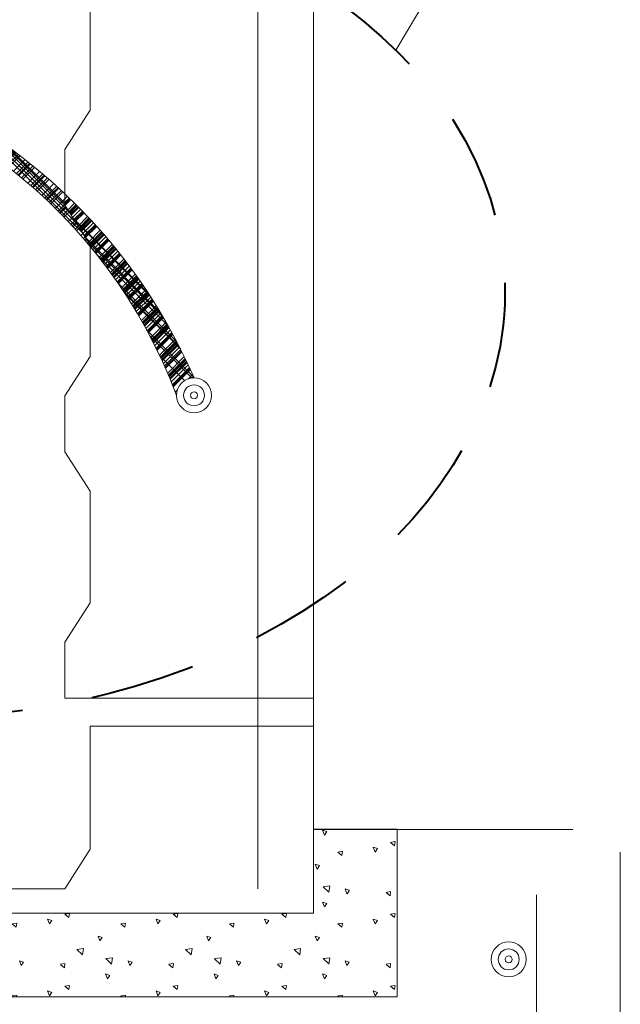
# Model space of a CAD drawing. Header units: inches. Extents: x 3071 to 4270, y -1110 to -364.
# Tile 7 of 12: x 3316 to 3348, y -884 to -831. Entities that reach past the tile are written whole.
import ezdxf

# ---------------------------------------------------------------- set-up
doc = ezdxf.new("R2010")
doc.units = ezdxf.units.IN
doc.header["$LTSCALE"] = 0.4
doc.header["$MEASUREMENT"] = 0
doc.linetypes.add('DGN Style 2', pattern=[23.623002, 14.173801, -9.449201])
doc.linetypes.add('DGN Style 3', pattern=[33.072203, 23.623002, -9.449201])
for name, color, linetype, lineweight in [('E-ANNO-TEXT', 7, 'Continuous', 0), ('E-LTNG-COND', 212, 'Continuous', 40), ('G-ANNO-PATT', 9, 'Continuous', 0), ('G-ANNO-TEXT', 2, 'Continuous', 30), ('S-FNDN-FTNG', 48, 'Continuous', 13), ('S-REIN-RBAR', 5, 'Continuous', 13), ('S-WALL-LOAD', 3, 'Continuous', 13)]:
    doc.layers.add(name, color=color, linetype=linetype, lineweight=lineweight)

# ---------------------------------------------------------------- blocks, each defined once
blk = doc.blocks.new('REINFDOT')
at = {"ltscale": 3.175}
for radius in [0.00992, 0.00595, 0.00198]:
    blk.add_circle((0, 0), radius, dxfattribs=at)
blk = doc.blocks.new('REINF. DOT')
at = {"layer": 'S-REIN-RBAR', "xscale": 100, "yscale": 100, "zscale": 100, "rotation": 90.00000000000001}
blk.add_blockref('REINFDOT', (115.994, 78.071), dxfattribs=at)

msp = doc.modelspace()

# ---------------------------------------------------------------- hatches: boundary and pattern name
at = {"layer": 'E-ANNO-TEXT'}
h = msp.add_hatch(dxfattribs=at)
h.set_pattern_fill('CROSSHATCH', color=6, style=0, pattern_type=2)
h.set_pattern_definition([(45, (3317.209, -839.5284), (-0.7071, 0.7071), []), (315, (3317.209, -839.528), (8.485, 8.485), [])])
h.paths.add_polyline_path([(3319.77, -842.794), (3319.77, -842.701), (3318.399, -840.58), (3318.399, -839.949, 0.033727), (3315.27, -837.372), (3315.27, -838.451, -0.055885)])
h = msp.add_hatch(dxfattribs=at)
h.set_pattern_fill('CROSSHATCH', color=6, style=0, pattern_type=2)
h.set_pattern_definition([(45, (3316.8657, -839.3812), (-0.7071, 0.7071), []), (315, (3316.866, -839.381), (8.485, 8.485), [])])
h.paths.add_polyline_path([(3319.77, -842.794), (3319.77, -842.701), (3318.399, -840.58), (3318.399, -839.949, 0.033727), (3315.27, -837.372), (3315.27, -838.451, -0.055885)])
h = msp.add_hatch(dxfattribs=at)
h.set_pattern_fill('CROSSHATCH', color=6, style=0, pattern_type=2)
h.set_pattern_definition([(45, (3316.2281, -838.9397), (-0.7071, 0.7071), []), (315, (3316.228, -838.94), (8.485, 8.485), [])])
h.paths.add_polyline_path([(3315.27, -837.372), (3315.27, -838.451, -0.055885), (3319.77, -842.794), (3319.77, -842.701), (3318.399, -840.58), (3318.399, -839.949, 0.033727)])
h = msp.add_hatch(dxfattribs=at)
h.set_pattern_fill('CROSSHATCH', color=6, style=0, pattern_type=2)
h.set_pattern_definition([(45, (3316.8166, -838.9888), (-0.7071, 0.7071), []), (315, (3316.817, -838.989), (8.485, 8.485), [])])
h.paths.add_polyline_path([(3315.27, -837.372), (3315.27, -838.451, -0.055885), (3319.77, -842.794), (3319.77, -842.701), (3318.399, -840.58), (3318.399, -839.949, 0.033727)])
h = msp.add_hatch(dxfattribs=at)
h.set_pattern_fill('CROSSHATCH', color=6, style=0, pattern_type=2)
h.set_pattern_definition([(45, (3317.0128, -839.0869), (-0.7071, 0.7071), []), (315, (3317.013, -839.087), (8.485, 8.485), [])])
h.paths.add_polyline_path([(3318.399, -839.949, 0.033727), (3315.27, -837.372), (3315.27, -838.451, -0.055885), (3319.77, -842.794), (3319.77, -842.701), (3318.399, -840.58)])
h = msp.add_hatch(dxfattribs=at)
h.set_pattern_fill('CROSSHATCH', color=6, style=0, pattern_type=2)
h.set_pattern_definition([(45, (3320.397, -841.5889), (-0.7071, 0.7071), []), (315, (3320.397, -841.589), (8.485, 8.485), [])])
h.paths.add_polyline_path([(3315.27, -837.372), (3315.27, -838.451, -0.055885), (3319.77, -842.794), (3319.77, -842.701), (3318.399, -840.58), (3318.399, -839.949, 0.033727)])
h = msp.add_hatch(dxfattribs=at)
h.set_pattern_fill('CROSSHATCH', color=6, style=0, pattern_type=2)
h.set_pattern_definition([(45, (3320.3481, -842.8152), (-0.70711, 0.70711), []), (315, (3320.348, -842.815), (8.485, 8.485), [])])
h.paths.add_polyline_path([(3324.413, -850.792, -0.414214), (3325.35, -849.854, 0.101629), (3318.399, -839.949), (3318.399, -840.58), (3319.77, -842.701), (3319.77, -842.794, -0.082944)])
h = msp.add_hatch(dxfattribs=at)
h.set_pattern_fill('CROSSHATCH', color=6, style=0, pattern_type=2)
h.set_pattern_definition([(45, (3320.8385, -843.6492), (-0.70711, 0.70711), []), (315, (3320.839, -843.649), (8.485, 8.485), [])])
h.paths.add_polyline_path([(3324.413, -850.792, -0.414214), (3325.35, -849.854, 0.101629), (3318.399, -839.949), (3318.399, -840.58), (3319.77, -842.701), (3319.77, -842.794, -0.082944)])
h = msp.add_hatch(dxfattribs=at)
h.set_pattern_fill('CROSSHATCH', color=6, style=0, pattern_type=2)
h.set_pattern_definition([(45, (3321.9175, -844.8266), (-0.7071, 0.7071), []), (315, (3321.918, -844.827), (8.485, 8.485), [])])
h.paths.add_polyline_path([(3325.35, -849.854, 0.101629), (3318.399, -839.949), (3318.399, -840.58), (3319.77, -842.701), (3319.77, -842.794, -0.082944), (3324.413, -850.792, -0.414214)])
h = msp.add_hatch(dxfattribs=at)
h.set_pattern_fill('CROSSHATCH', color=6, style=0, pattern_type=2)
h.set_pattern_definition([(45, (3322.8985, -846.3965), (-0.70711, 0.70711), []), (315, (3322.898, -846.397), (8.485, 8.485), [])])
h.paths.add_polyline_path([(3324.413, -850.792, -0.414214), (3325.35, -849.854, 0.101629), (3318.399, -839.949), (3318.399, -840.58), (3319.77, -842.701), (3319.77, -842.794, -0.082944)])
h = msp.add_hatch(dxfattribs=at)
h.set_pattern_fill('CROSSHATCH', color=6, style=0, pattern_type=2)
h.set_pattern_definition([(45, (3324.0756, -848.7023), (-0.70711, 0.70711), []), (315, (3324.076, -848.702), (8.485, 8.485), [])])
h.paths.add_polyline_path([(3324.413, -850.792, -0.414214), (3325.35, -849.854, 0.101629), (3318.399, -839.949), (3318.399, -840.58), (3319.77, -842.701), (3319.77, -842.794, -0.082944)])
h = msp.add_hatch(dxfattribs=at)
h.set_pattern_fill('CROSSHATCH', color=6, style=0, pattern_type=2)
h.set_pattern_definition([(45, (3324.2718, -849.4382), (-0.70711, 0.70711), []), (315, (3324.272, -849.438), (8.485, 8.485), [])])
h.paths.add_polyline_path([(3324.413, -850.792, -0.414214), (3325.35, -849.854, 0.101629), (3318.399, -839.949), (3318.399, -840.58), (3319.77, -842.701), (3319.77, -842.794, -0.082944)])
h = msp.add_hatch(dxfattribs=at)
h.set_pattern_fill('CROSSHATCH', color=6, style=0, pattern_type=2)
h.set_pattern_definition([(45, (3324.0265, -848.5061), (-0.70711, 0.70711), []), (315, (3324.027, -848.506), (8.485, 8.485), [])])
h.paths.add_polyline_path([(3318.399, -839.949), (3318.399, -840.58), (3319.77, -842.701), (3319.77, -842.794, -0.082944), (3324.413, -850.792, -0.414214), (3325.35, -849.854, 0.101629)])
h = msp.add_hatch(dxfattribs=at)
h.set_pattern_fill('CROSSHATCH', color=6, style=0, pattern_type=2)
h.set_pattern_definition([(45, (3323.6342, -847.3286), (-0.70711, 0.70711), []), (315, (3323.634, -847.329), (8.485, 8.485), [])])
h.paths.add_polyline_path([(3325.35, -849.854, 0.101629), (3318.399, -839.949), (3318.399, -840.58), (3319.77, -842.701), (3319.77, -842.794, -0.082944), (3324.413, -850.792, -0.414214)])
h = msp.add_hatch(dxfattribs=at)
h.set_pattern_fill('CROSSHATCH', color=6, style=0, pattern_type=2)
h.set_pattern_definition([(45, (3322.8985, -846.5437), (-0.70711, 0.70711), []), (315, (3322.898, -846.544), (8.485, 8.485), [])])
h.paths.add_polyline_path([(3319.77, -842.794, -0.082944), (3324.413, -850.792, -0.414214), (3325.35, -849.854, 0.101629), (3318.399, -839.949), (3318.399, -840.58), (3319.77, -842.701)])
h = msp.add_hatch(dxfattribs=at)
h.set_pattern_fill('CROSSHATCH', color=6, style=0, pattern_type=2)
h.set_pattern_definition([(45, (3321.8685, -844.9738), (-0.7071, 0.7071), []), (315, (3321.869, -844.974), (8.485, 8.485), [])])
h.paths.add_polyline_path([(3324.413, -850.792, -0.414214), (3325.35, -849.854, 0.101629), (3318.399, -839.949), (3318.399, -840.58), (3319.77, -842.701), (3319.77, -842.794, -0.082944)])
h = msp.add_hatch(dxfattribs=at)
h.set_pattern_fill('CROSSHATCH', color=6, style=0, pattern_type=2)
h.set_pattern_definition([(45, (3320.8385, -843.2568), (-0.70711, 0.70711), []), (315, (3320.839, -843.257), (8.485, 8.485), [])])
h.paths.add_polyline_path([(3325.35, -849.854, 0.101629), (3318.399, -839.949), (3318.399, -840.58), (3319.77, -842.701), (3319.77, -842.794, -0.082944), (3324.413, -850.792, -0.414214)])
h = msp.add_hatch(dxfattribs=at)
h.set_pattern_fill('CROSSHATCH', color=6, style=0, pattern_type=2)
h.set_pattern_definition([(45, (3314.5116, -837.4188), (-0.707107, 0.707107), []), (315, (3314.512, -837.419), (8.485, 8.485), [])])
h.paths.add_polyline_path([(3318.399, -839.949), (3318.399, -840.58), (3319.77, -842.701), (3319.77, -842.794, -0.082944), (3324.413, -850.792, -0.414214), (3325.35, -849.854, 0.101629)])
at = {"layer": 'G-ANNO-PATT'}
h = msp.add_hatch(dxfattribs=at)
h.set_pattern_fill('CONCRETE', color=256, style=0, pattern_type=2)
h.set_pattern_definition([(140.397, (3324.4403, -882.7363), (-5.837096, 3.863534), [0.28125, -30.02254]), (140.397, (3324.20495, -885.426), (-5.837096, 3.863534), [0.28125, -30.02254]), (140.397, (3321.61955, -883.2566), (-5.837096, 3.863534), [0.28125, -30.02254]), (82.1795, (3324.20495, -885.426), (2e-07, -3.863534), [0.225, -42.67285]), (82.1795, (3324.44027, -882.7363), (2e-07, -3.863534), [0.225, -42.67285]), (82.1795, (3321.61955, -883.2566), (2e-07, -3.863534), [0.225, -42.67285]), (190.2326, (3324.2246, -885.20174), (-40.859675, -7.7270674), [0.23903, -65.0068]), (190.2326, (3324.45993, -882.512), (-40.859675, -7.727067), [0.23903, -65.0068]), (190.2326, (3321.6392, -883.03233), (-40.859675, -7.7270674), [0.23903, -65.0068]), (136.6028, (3325.18314, -884.73245), (-29.185482, 27.044735), [0.42188, -55.8116]), (136.6028, (3320.9095, -885.2296), (-29.185482, 27.044735), [0.42188, -55.8116]), (186.8622, (3325.23493, -884.3988), (-29.185482, -3.863533), [0.35854, -64.3128]), (186.8622, (3320.9613, -884.89598), (-29.1854824, -3.863533), [0.35854, -64.3128]), (81.4086, (3325.18314, -884.73245), (3e-07, -3.863533), [0.3375, -38.7363]), (81.4086, (3320.9095, -885.2296), (3e-07, -3.863533), [0.3375, -38.7363]), (110.692, (3326.1177, -883.9875), (1e-07, -3.86353), [0.28125, -16.2385]), (110.692, (3323.3984, -883.075), (1e-07, -3.86353), [0.28125, -16.2385]), (110.692, (3321.8885, -885.3134), (1e-07, -3.86353), [0.28125, -16.2385]), (110.692, (3320.679, -882.1626), (1e-07, -3.86353), [0.28125, -16.2385]), (56.1196, (3326.1177, -883.98746), (-17.51129, -27.044734), [0.225, -41.65847]), (56.1196, (3321.88854, -885.31343), (-17.51129, -27.044734), [0.225, -41.65847]), (56.1196, (3323.39836, -883.07503), (-17.51129, -27.044734), [0.225, -41.65847]), (56.1196, (3320.67905, -882.1626), (-17.51129, -27.044734), [0.225, -41.65847]), (161.688, (3322.0144, -885.1268), (-5.8371, 3.86353), [0.239, -12.0579]), (161.688, (3326.2435, -883.8008), (-5.8371, 3.86353), [0.239, -12.0579]), (161.688, (3323.5242, -882.8884), (-5.8371, 3.86353), [0.239, -12.0579]), (161.688, (3320.805, -881.976), (-5.8371, 3.86353), [0.239, -12.0579])])
h.paths.add_polyline_path([(3336.27, -883.119), (3336.27, -874.119), (3331.77, -874.119), (3331.77, -878.619), (3318.399, -878.619), (3315.27, -878.619), (3315.27, -883.119)])

# ---------------------------------------------------------------- linework, layer by layer
at = {"layer": 'E-ANNO-TEXT', "color": 7, "linetype": 'DGN Style 3'}
msp.add_line((3336.193, -832.237, -0.064), (3377.55, -763.376, -0.064), dxfattribs=at)
at = {"layer": 'E-ANNO-TEXT', "color": 6, "extrusion": (0, 0, -1)}
for centre, radius, start, end in [((-3297.759, -861.825, 0.064), 30.076, 94.7886, 156.5453), ((-3298.151, -860.69, 0.064), 28.065, 96.2526, 159.3481)]:
    msp.add_arc(centre, radius, start, end, dxfattribs=at)
at = {"layer": 'E-LTNG-COND', "color": 7, "linetype": 'DGN Style 2'}
msp.add_ellipse((3310.77, -845.701, -0.064), major_axis=(31.288, 0.957), ratio=0.716705, dxfattribs=at)
at = {"layer": 'G-ANNO-PATT', "elevation": -0.064, "flags": 128}
msp.add_lwpolyline([(3315.27, -877.308), (3318.399, -877.308), (3319.77, -875.187), (3319.77, -868.565), (3331.77, -868.565), (3331.77, -867.065), (3328.773, -867.065), (3319.77, -867.065), (3318.399, -867.065), (3318.399, -864.065), (3319.77, -861.944), (3319.77, -855.944), (3318.399, -853.823), (3318.399, -850.823), (3319.77, -848.701), (3319.77, -842.701), (3318.399, -840.58), (3318.399, -837.58), (3319.77, -835.459), (3319.77, -829.459)], dxfattribs=at)
msp.add_lwpolyline([(3336.27, -883.119), (3336.27, -874.119), (3331.77, -874.119), (3331.77, -878.619), (3318.399, -878.619), (3315.27, -878.619), (3315.27, -883.119), (3336.27, -883.119)], close=True, dxfattribs=at)
at = {"layer": 'G-ANNO-TEXT'}
msp.add_line((3336.27, -874.119, -0.064), (3331.77, -874.119, -0.064), dxfattribs=at)
at = {"layer": 'S-FNDN-FTNG', "elevation": -0.064, "flags": 128}
msp.add_lwpolyline([(3291.27, -874.119), (3291.27, -883.119), (3336.27, -883.119), (3336.27, -874.119)], dxfattribs=at)
at = {"layer": 'S-FNDN-FTNG', "linetype": 'DGN Style 3', "elevation": -0.064, "flags": 128}
msp.add_lwpolyline([(3336.27, -874.119), (3348.27, -874.119), (3348.27, -928.119)], dxfattribs=at)
at = {"layer": 'S-REIN-RBAR'}
for p, q in [((3328.773, -877.308, -0.064), (3328.773, -701.635, -0.064)), ((3343.77, -955.119, -0.064), (3343.77, -877.643, -0.064))]:
    msp.add_line(p, q, dxfattribs=at)
at = {"layer": 'S-WALL-LOAD'}
for p, q in [((3331.77, -878.619, -0.064), (3331.77, -701.635, -0.064)), ((3295.77, -878.619, -0.064), (3331.77, -878.619, -0.064))]:
    msp.add_line(p, q, dxfattribs=at)

# ---------------------------------------------------------------- block references
at = {"layer": 'S-REIN-RBAR', "xscale": 0.9448818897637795, "yscale": 0.9448818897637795, "zscale": 0.9448818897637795, "rotation": 180}
for p in [(3434.95, -777.023, -0.064), (3451.87, -807.337, -0.064)]:
    msp.add_blockref('REINF. DOT', p, dxfattribs=at)

doc.saveas('drawing.dxf')
